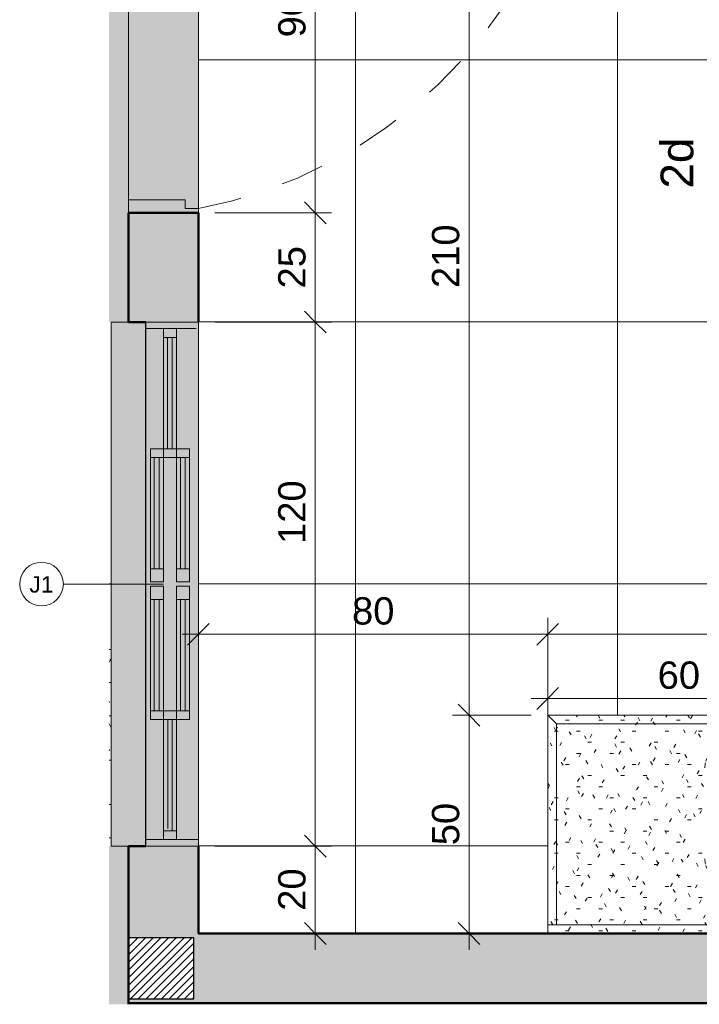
# Model space of a CAD drawing. Header units: metres. Extents: x 0.1 to 24.6, y -18.2 to 9.4.
# Tile 1 of 6: x 10.3 to 11.8, y -18.2 to -16. Entities that reach past the tile are written whole.
import ezdxf

# ---------------------------------------------------------------- set-up
doc = ezdxf.new("R2010")
doc.units = ezdxf.units.M
doc.linetypes.add('Projeção', pattern=[0.003969, 0.002381, -0.001587])
for name, color, linetype, lineweight in [('A-ANNO-DIMS', 7, 'Continuous', 9), ('A-ANNO-DIMS-25', 7, 'Continuous', 9), ('A-DETL-GENF', 7, 'Continuous', 5), ('A-FLOR', 7, 'Continuous', 5), ('A-FLOR-OVHD', 7, 'Projeção', 5), ('A-FLOR-PATT', 7, 'Continuous', 5), ('A-GLAZ', 7, 'Continuous', 5), ('A-GLAZ-IDEN', 7, 'Continuous', 9), ('A-WALL-PATT', 7, 'Continuous', 5), ('G-ANNO-SYMB', 7, 'Continuous', 9), ('I-WALL', 7, 'Continuous', 5), ('Q-CASE', 7, 'Continuous', 5)]:
    doc.layers.add(name, color=color, linetype=linetype, lineweight=lineweight)
doc.layers.add('A-DETL', color=7, linetype='Continuous', lineweight=5, true_color=0x00a600)
doc.styles.add('Arial_2', font='arial.ttf', dxfattribs={"height": 0.0375})
doc.styles.add('Arial_3', font='arial.ttf', dxfattribs={"height": 0.075})
doc.styles.add('Arial_5', font='arial.ttf', dxfattribs={"height": 0.0625})
doc.dimstyles.new('Com_linha__ref__contínua__-_Cor_Vermelha_Arial_2_5mm', dxfattribs={"dimscale": 0.3048, "dimtxt": 0.063766, "dimasz": 0.164042, "dimexe": 0.123031, "dimexo": 0.123031, "dimgap": 0.012303, "dimtad": 1, "dimdec": 1, "dimlfac": 100, "dimrnd": 0.1, "dimdsep": 46, "dimtxsty": 'Arial_5', "dimblk1": 'OBLIQUE', "dimblk2": 'OBLIQUE', "dimsah": 1, "dimcen": 0.09, "dimdle": 0.123031, "dimazin": 0, "dimtfac": 1, "dimtdec": 4, "dimtix": 1, "dimtmove": 0, "dimatfit": 3, "dimfxl": 1, "dimtvp": 1, "dimtolj": 1, "dimtzin": 0, "dimarcsym": 2})
doc.dimstyles.new('Com_linha__ref__contínua__-_Cor_Vermelha_Arial_2_5mm_1', dxfattribs={"dimscale": 0.3048, "dimtxt": 0.063766, "dimasz": 0.164042, "dimexe": 0.123031, "dimexo": 0.123031, "dimgap": 0.012303, "dimtad": 1, "dimdec": 1, "dimlfac": 100, "dimrnd": 0.1, "dimdsep": 46, "dimtxsty": 'Arial_5', "dimblk1": 'OBLIQUE', "dimblk2": 'OBLIQUE', "dimsah": 1, "dimcen": 0.09, "dimdle": 0.123031, "dimazin": 0, "dimtfac": 1, "dimtdec": 4, "dimtix": 1, "dimtmove": 2, "dimatfit": 3, "dimfxl": 1, "dimtvp": 1, "dimtolj": 1, "dimtzin": 0, "dimarcsym": 2})
pattern_1 = [(0, (0, 0), (0.1016, 0.0254), [0.00838, -0.06782, 0.00838, -0.06782, -0.4064]), (0, (0, 0), (0.1016, 0.0254), [-0.1524, 0.00838, -0.14402, 0.00838, -0.06782, -0.1778]), (0, (0, 0), (0.1016, 0.0254), [-0.381, 0.00838, -0.04242, 0.00838, -0.11862]), (120, (0.0381, 0.0127), (-0.072797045, 0.07528818), [0.00838, -0.06782, 0.00838, -0.06782, -0.4064]), (120, (0.0381, 0.0127), (-0.072797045, 0.07528818), [-0.1524, 0.00838, -0.14402, 0.00838, -0.06782, -0.1778]), (120, (0.0381, 0.0127), (-0.072797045, 0.07528818), [-0.381, 0.00838, -0.04242, 0.00838, -0.11862]), (240, (0.0508, 0.0635), (-0.028802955, -0.10068818), [0.00838, -0.06782, 0.00838, -0.06782, -0.4064]), (240, (0.0508, 0.0635), (-0.028802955, -0.10068818), [-0.1524, 0.00838, -0.14402, 0.00838, -0.06782, -0.1778]), (240, (0.0508, 0.0635), (-0.028802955, -0.10068818), [-0.381, 0.00838, -0.04242, 0.00838, -0.11862])]
pattern_2 = [(180, (-5.214, -18.075), (-0.1016, -0.0254), [0.00838, -0.06782, 0.00838, -0.06782, -0.4064]), (180, (-5.214, -18.075), (-0.1016, -0.0254), [-0.1524, 0.00838, -0.14402, 0.00838, -0.06782, -0.1778]), (180, (-5.214, -18.075), (-0.1016, -0.0254), [-0.381, 0.00838, -0.04242, 0.00838, -0.11862]), (300, (-5.252, -18.088), (0.072797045, -0.07528818), [0.00838, -0.06782, 0.00838, -0.06782, -0.4064]), (300, (-5.252, -18.088), (0.072797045, -0.07528818), [-0.1524, 0.00838, -0.14402, 0.00838, -0.06782, -0.1778]), (300, (-5.252, -18.088), (0.072797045, -0.07528818), [-0.381, 0.00838, -0.04242, 0.00838, -0.11862]), (60, (-5.265, -18.139), (0.028802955, 0.10068818), [0.00838, -0.06782, 0.00838, -0.06782, -0.4064]), (60, (-5.265, -18.139), (0.028802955, 0.10068818), [-0.1524, 0.00838, -0.14402, 0.00838, -0.06782, -0.1778]), (60, (-5.265, -18.139), (0.028802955, 0.10068818), [-0.381, 0.00838, -0.04242, 0.00838, -0.11862])]

# ---------------------------------------------------------------- blocks, each defined once
blk = doc.blocks.new('TAMPO DO ABRIGO GLP EM GRANITO CINZA ANDORINHA - TAMPO DO ABRIGO GLP EM GRANITO CINZA ANDORINHA-1861549-ELEV_2')
at = {"layer": 'Q-CASE', "true_color": 0xa7a7a7}
h = blk.add_hatch(dxfattribs=at)
h.set_pattern_fill('FP_3', color=253, style=0, pattern_type=2)
h.set_pattern_definition(pattern_1)
h.paths.add_polyline_path([(-2.8637, -18.055), (-2.8637, -16.405), (-3.2337, -16.405), (-3.2337, -17.275), (-3.2137, -17.275), (-3.2137, -17.255), (-3.0337, -17.255), (-3.0337, -18.055), (-2.8684, -18.055)])
h = blk.add_hatch(dxfattribs=at)
h.set_pattern_fill('FP_3', color=253, style=0, pattern_type=2)
h.set_pattern_definition(pattern_1)
h.paths.add_polyline_path([(-3.0537, -18.075), (-2.8637, -18.075), (-2.8637, -18.055), (-3.0337, -18.055), (-3.0337, -17.255), (-3.2137, -17.255), (-3.2137, -17.275), (-3.0537, -17.275), (-3.0537, -18.044)])
h = blk.add_hatch(dxfattribs=at)
h.set_pattern_fill('FP_3', color=253, style=0, pattern_type=2)
h.set_pattern_definition(pattern_1)
h.paths.add_polyline_path([(-6.1737, -18.075), (-6.1736, -18.075), (-6.1737, -18.0748)])
h.paths.add_polyline_path([(-6.2136, -17.875), (-6.2136, -17.425), (-6.2182, -17.425), (-6.2182, -17.875)])
at = {"layer": 'Q-CASE'}
for p, q in [((-2.8637, -16.405), (-3.2337, -16.405)), ((-3.2337, -16.405), (-3.2337, -17.275)), ((-2.8637, -18.055), (-2.8637, -16.405)), ((-3.0337, -17.255), (-3.2137, -17.255)), ((-3.2137, -17.255), (-3.2137, -17.275)), ((-3.0337, -18.055), (-3.0337, -17.255)), ((-3.2337, -17.275), (-3.2137, -17.275)), ((-6.2136, -17.425), (-6.2182, -17.425)), ((-2.8637, -18.055), (-3.0337, -18.055)), ((-2.8637, -18.075), (-2.8637, -18.055))]:
    blk.add_line(p, q, dxfattribs=at)
blk = doc.blocks.new('Tampo de Bancada com Cuba - Granilite 50cm-2857465-ELEV_2')
at = {"layer": 'Q-CASE', "true_color": 0xa7a7a7}
h = blk.add_hatch(dxfattribs=at)
h.set_pattern_fill('FP_4', color=253, style=0, pattern_type=2)
h.set_pattern_definition(pattern_2)
h.paths.add_polyline_path([(-1.1118, 0), (-1.2005, 0), (-1.2005, -0.02), (-0.0005, -0.02), (-0.0005, 0), (-0.8405, 0)])
h = blk.add_hatch(dxfattribs=at)
h.set_pattern_fill('FP_4', color=253, style=0, pattern_type=2)
h.set_pattern_definition(pattern_2)
h.paths.add_polyline_path([(-1.1805, -0.02), (-1.2005, -0.02), (-1.2005, -0.5), (-0.0005, -0.5), (-0.0005, -0.02), (-0.0205, -0.02), (-0.0205, -0.48), (-1.1805, -0.48), (-1.1805, -0.0249)])
h = blk.add_hatch(dxfattribs=at)
h.set_pattern_fill('FP_4', color=253, style=0, pattern_type=2)
h.set_pattern_definition(pattern_2)
h.paths.add_polyline_path([(-0.5741, -0.02), (-1.1805, -0.02), (-1.1805, -0.48), (-0.0205, -0.48), (-0.0205, -0.02), (-0.5684, -0.02)])
h.paths.add_polyline_path([(-0.5684, -0.0367), (-0.5643, -0.0367), (-0.5636, -0.0372), (-0.5616, -0.046), (-0.5609, -0.055), (-0.5616, -0.064), (-0.5636, -0.0728), (-0.5643, -0.0732), (-0.5684, -0.0732), (-0.5684, -0.0605), (-0.5733, -0.0604), (-0.5733, -0.0594), (-0.5741, -0.0594), (-0.5741, -0.0625), (-0.5792, -0.0627), (-0.5792, -0.0636), (-0.5841, -0.0636), (-0.5841, -0.0627), (-0.5849, -0.0627), (-0.5849, -0.0638), (-0.5873, -0.0638), (-0.5893, -0.0661), (-0.5916, -0.0681), (-0.5943, -0.0695), (-0.5943, -0.12), (-0.4113, -0.12), (-0.4014, -0.121), (-0.3918, -0.1239), (-0.383, -0.1286), (-0.3753, -0.1349), (-0.369, -0.1426), (-0.3643, -0.1514), (-0.3614, -0.1609), (-0.3605, -0.1708), (-0.3605, -0.3792), (-0.3614, -0.3891), (-0.3643, -0.3986), (-0.369, -0.4074), (-0.3753, -0.4151), (-0.383, -0.4214), (-0.3918, -0.4261), (-0.4014, -0.429), (-0.4113, -0.43), (-0.7897, -0.43), (-0.7996, -0.429), (-0.8091, -0.4261), (-0.8179, -0.4214), (-0.8256, -0.4151), (-0.8319, -0.4074), (-0.8366, -0.3986), (-0.8395, -0.3891), (-0.8405, -0.3792), (-0.8405, -0.1708), (-0.8392, -0.1599), (-0.8366, -0.1514), (-0.8319, -0.1426), (-0.8256, -0.1349), (-0.8179, -0.1286), (-0.8091, -0.1239), (-0.7996, -0.121), (-0.7897, -0.12), (-0.6066, -0.12), (-0.6066, -0.0695), (-0.61, -0.0676), (-0.6128, -0.0648), (-0.6148, -0.0615), (-0.616, -0.0577), (-0.616, -0.0529), (-0.6154, -0.05), (-0.6135, -0.0462), (-0.611, -0.0433), (-0.6079, -0.0411), (-0.6042, -0.0397), (-0.6005, -0.0392), (-0.5966, -0.0397), (-0.593, -0.0411), (-0.5899, -0.0433), (-0.5873, -0.0462), (-0.5849, -0.0464), (-0.5849, -0.0473), (-0.5841, -0.0473), (-0.5841, -0.0464), (-0.5792, -0.0464), (-0.5792, -0.0475), (-0.5741, -0.0475), (-0.5741, -0.0506), (-0.5733, -0.0506), (-0.5733, -0.0496), (-0.5684, -0.0495), (-0.5684, -0.0372)])
h = blk.add_hatch(dxfattribs=at)
h.set_pattern_fill('FP_4', color=253, style=0, pattern_type=2)
h.set_pattern_definition(pattern_2)
h.paths.add_polyline_path([(-0.7897, -0.12), (-0.7996, -0.121), (-0.8015, -0.1216), (-0.7944, -0.1206)])
h.paths.add_polyline_path([(-0.4113, -0.12), (-0.3994, -0.1216), (-0.4014, -0.121)])
h.paths.add_polyline_path([(-0.8049, -0.1226), (-0.8091, -0.1239), (-0.813, -0.126), (-0.808, -0.1239)])
h.paths.add_polyline_path([(-0.3961, -0.1226), (-0.3879, -0.126), (-0.3929, -0.1235)])
h.paths.add_polyline_path([(-0.8256, -0.1349), (-0.8325, -0.1438), (-0.8319, -0.1431), (-0.8315, -0.1426)])
h.paths.add_polyline_path([(-0.8161, -0.1276), (-0.8179, -0.1286), (-0.8208, -0.1312), (-0.8162, -0.1277)])
h.paths.add_polyline_path([(-0.3753, -0.1349), (-0.3681, -0.1443), (-0.369, -0.1426), (-0.3712, -0.1399)])
h.paths.add_polyline_path([(-0.3848, -0.1276), (-0.3759, -0.1345), (-0.383, -0.1286), (-0.3847, -0.1277)])
h.paths.add_polyline_path([(-0.8345, -0.1474), (-0.8369, -0.1525), (-0.8379, -0.1556), (-0.8361, -0.1514)])
h.paths.add_polyline_path([(-0.3664, -0.1474), (-0.363, -0.1556), (-0.3643, -0.1514)])
h.paths.add_polyline_path([(-0.8389, -0.159), (-0.8395, -0.1609), (-0.8395, -0.1634), (-0.839, -0.1599)])
h.paths.add_polyline_path([(-0.362, -0.159), (-0.3605, -0.1708), (-0.3617, -0.1599)])
h.paths.add_polyline_path([(-0.8405, -0.3792), (-0.8395, -0.3891), (-0.8389, -0.391), (-0.8397, -0.3853)])
h.paths.add_polyline_path([(-0.3605, -0.3792), (-0.362, -0.391), (-0.3614, -0.3891)])
h.paths.add_polyline_path([(-0.363, -0.3944), (-0.3664, -0.4026), (-0.364, -0.3975)])
h.paths.add_polyline_path([(-0.8379, -0.3944), (-0.8366, -0.3986), (-0.835, -0.4014), (-0.8366, -0.3975)])
h.paths.add_polyline_path([(-0.3681, -0.4057), (-0.3712, -0.4101), (-0.369, -0.4074)])
h.paths.add_polyline_path([(-0.8328, -0.4057), (-0.8319, -0.4074), (-0.8256, -0.4151), (-0.8319, -0.4069)])
h.paths.add_polyline_path([(-0.8256, -0.4151), (-0.8179, -0.4214), (-0.8174, -0.4214), (-0.8251, -0.4155)])
h.paths.add_polyline_path([(-0.3753, -0.4151), (-0.3848, -0.4224), (-0.383, -0.4214), (-0.3759, -0.4155)])
h.paths.add_polyline_path([(-0.3879, -0.424), (-0.3961, -0.4274), (-0.3918, -0.4261)])
h.paths.add_polyline_path([(-0.813, -0.424), (-0.808, -0.4265), (-0.8049, -0.4274), (-0.8091, -0.4257)])
h.paths.add_polyline_path([(-0.3994, -0.4284), (-0.4113, -0.43), (-0.4014, -0.429)])
h.paths.add_polyline_path([(-0.8015, -0.4284), (-0.7996, -0.429), (-0.7971, -0.429), (-0.7996, -0.4287)])
h = blk.add_hatch(dxfattribs=at)
h.set_pattern_fill('FP_4', color=253, style=0, pattern_type=2)
h.set_pattern_definition(pattern_2)
h.paths.add_polyline_path([(-0.5928, -0.1731), (-0.5938, -0.1754), (-0.5928, -0.1734), (-0.5928, -0.1731)])
h.paths.add_polyline_path([(-0.5943, -0.1654), (-0.5931, -0.1681), (-0.5928, -0.1695), (-0.5926, -0.1716), (-0.5926, -0.1695), (-0.5934, -0.1669), (-0.5935, -0.1666)])
h.paths.add_polyline_path([(-0.5943, -0.16), (-0.5943, -0.16), (-0.5943, -0.1654)])
h.paths.add_polyline_path([(-0.6071, -0.1665), (-0.6076, -0.1673), (-0.6083, -0.1701), (-0.6083, -0.1721), (-0.6081, -0.1735), (-0.6067, -0.176), (-0.6074, -0.1749), (-0.6082, -0.1721), (-0.6082, -0.1702), (-0.6081, -0.1692), (-0.6074, -0.1669)])
at = {"layer": 'Q-CASE'}
for p, q in [((-1.2005, -0.02), (-1.2005, 0)), ((-0.0005, 0), (-0.0005, -0.02)), ((-1.2005, -0.02), (-1.2005, -0.5)), ((-1.2005, -0.02), (-0.0005, -0.02)), ((-1.1805, -0.48), (-1.1805, -0.02)), ((-0.0205, -0.02), (-0.0205, -0.48)), ((-0.0005, -0.5), (-0.0005, -0.02)), ((-0.0205, -0.48), (-1.1805, -0.48)), ((-1.2005, -0.5), (-0.0005, -0.5))]:
    blk.add_line(p, q, dxfattribs=at)
for centre, start, end in [((-0.7897, -0.1708), 121.6029, 148.5097), ((-0.7897, -0.1708), 107.4911, 117.5089), ((-0.7897, -0.1708), 90, 103.5097), ((-0.4113, -0.1708), 76.4903, 90), ((-0.4113, -0.1708), 62.4911, 72.5089), ((-0.4113, -0.1708), 31.4903, 58.3971), ((-0.7897, -0.1708), 152.4911, 162.5089), ((-0.4113, -0.1708), 17.4911, 27.5089), ((-0.7897, -0.1708), 166.4903, 180), ((-0.4113, -0.1708), 360, 13.5097), ((-0.7897, -0.3792), 180, 193.5097), ((-0.4113, -0.3792), 346.4903, 0), ((-0.7897, -0.3792), 197.4911, 207.5089), ((-0.7897, -0.3792), 211.4903, 238.5097), ((-0.4113, -0.3792), 301.4903, 328.5097), ((-0.4113, -0.3792), 332.4911, 342.5089), ((-0.7897, -0.3792), 242.4911, 252.5089), ((-0.4113, -0.3792), 287.4911, 297.5089), ((-0.7897, -0.3792), 256.4903, 270), ((-0.4113, -0.3792), 270, 283.5097)]:
    blk.add_arc(centre, 0.0508, start, end, dxfattribs=at)
blk = doc.blocks.new('JANELA DE CORRE_272-ELEV_20')
at = {"layer": 'A-GLAZ', "true_color": 0xfffffe}
h = blk.add_hatch(color=7, dxfattribs=at)
h.paths.add_polyline_path([(0.6, 0.08), (-0.6, 0.08), (-0.6, -0.04), (0.6, -0.04), (0.6, 0)])
h.paths.add_polyline_path([(0.31, 0.03), (0.005, 0.03), (0.005, 0.06), (0.31, 0.06)])
h.paths.add_polyline_path([(-0.005, 0.03), (-0.31, 0.03), (-0.31, 0.06), (-0.005, 0.06)])
at = {"layer": 'A-GLAZ', "lineweight": 15}
for p, q in [((-0.6, -0.04), (-0.6, 0.08)), ((-0.585, -0.04), (-0.585, 0.075)), ((0.585, -0.04), (0.585, 0.08)), ((0.6, -0.04), (0.6, 0.08)), ((-0.31, 0.03), (-0.585, 0.03)), ((-0.565, 0), (-0.565, 0.03)), ((-0.31, 0), (-0.31, 0.03)), ((-0.29, 0), (-0.29, 0.03)), ((0.29, 0.03), (0.29, 0)), ((0.31, 0), (0.31, 0.03)), ((0.585, 0.03), (0.31, 0.03)), ((0.565, 0), (0.565, 0.03)), ((-0.585, 0), (-0.31, 0)), ((-0.31, 0.02), (-0.565, 0.02)), ((-0.565, 0.009), (-0.31, 0.009)), ((-0.005, 0), (-0.31, 0)), ((-0.31, 0), (-0.31, -0.03)), ((-0.29, -0.03), (-0.29, 0)), ((0.31, 0), (0.005, 0)), ((0.005, 0), (0.005, -0.03)), ((0.035, -0.03), (0.035, 0)), ((0.29, -0.03), (0.29, 0)), ((0.31, 0.02), (0.565, 0.02)), ((0.56, 0.01), (0.31, 0.01)), ((0.31, 0), (0.585, 0)), ((0.31, -0.03), (0.31, 0)), ((-0.035, -0.01), (-0.29, -0.01)), ((-0.29, -0.021), (-0.035, -0.021)), ((-0.035, -0.03), (-0.035, 0)), ((-0.005, -0.03), (-0.005, 0)), ((0.29, -0.01), (0.035, -0.01)), ((0.035, -0.021), (0.29, -0.021)), ((-0.31, -0.03), (-0.005, -0.03)), ((0.005, -0.03), (0.31, -0.03))]:
    blk.add_line(p, q, dxfattribs=at)
at = {"layer": 'A-GLAZ'}
for p, q in [((-0.6, 0.08), (0.6, 0.08)), ((-0.6, -0.04), (-0.6, 0.08)), ((0.6, 0.08), (0.6, -0.04))]:
    blk.add_line(p, q, dxfattribs=at)
blk = doc.blocks.new('TAG - Janela - Janela-2098303-ELEV_2')
at = {"layer": 'A-GLAZ-IDEN'}
blk.add_circle((0, 0), 0.002, dxfattribs=at)
blk = doc.blocks.new('DIMBLOCK1-ELEV_2')
at = {"layer": 'A-ANNO-DIMS-25', "color": 242, "true_color": 0xbd2b2e, "transparency": 16777216}
for p, q in [((11.4725, -17.39), (11.4725, -17.3525)), ((12.6725, -17.39), (12.6725, -17.3525)), ((11.4725, -17.39), (11.4975, -17.365)), ((12.6725, -17.39), (12.6975, -17.365)), ((11.435, -17.39), (12.6725, -17.39)), ((11.4725, -17.39), (11.4475, -17.415)), ((11.4725, -17.39), (11.4725, -17.5375)), ((12.6725, -17.39), (12.6475, -17.415)), ((12.6725, -17.39), (12.6725, -17.5375))]:
    blk.add_line(p, q, dxfattribs=at)
at = {"layer": 'A-ANNO-DIMS-25', "color": 0, "transparency": 16777216, "insert": (12.0004, -17.3051), "char_height": 0.0625, "width": 0.173052, "attachment_point": 1, "line_spacing_factor": 0.941778, "style": 'Arial_5'}
blk.add_mtext('120', dxfattribs=at)
blk = doc.blocks.new('_Oblique')
at = {"color": 0, "linetype": 'ByBlock', "lineweight": -2}
blk.add_line((-0.5, -0.5), (0.5, 0.5), dxfattribs=at)
blk = doc.blocks.new('DIMBLOCK4-ELEV_2')
at = {"layer": 'A-ANNO-DIMS-25', "color": 242, "true_color": 0xbd2b2e, "transparency": 16777216}
for p, q in [((10.9402, -15.525), (10.9152, -15.5)), ((10.9402, -15.525), (10.71, -15.525)), ((10.9402, -15.525), (10.9402, -16.425)), ((10.9402, -15.525), (10.9652, -15.55)), ((10.9402, -15.525), (10.9777, -15.525)), ((10.9402, -16.425), (10.9152, -16.4)), ((10.9402, -16.425), (10.71, -16.425)), ((10.9402, -16.425), (10.9652, -16.45)), ((10.9402, -16.425), (10.9777, -16.425))]:
    blk.add_line(p, q, dxfattribs=at)
at = {"layer": 'A-ANNO-DIMS-25', "color": 0, "transparency": 16777216, "insert": (10.8553, -16.0231), "char_height": 0.0625, "width": 0.115368, "attachment_point": 1, "rotation": 90, "line_spacing_factor": 0.941778, "style": 'Arial_5'}
blk.add_mtext('90', dxfattribs=at)
blk = doc.blocks.new('DIMBLOCK5-ELEV_2')
at = {"layer": 'A-ANNO-DIMS-25', "color": 242, "true_color": 0xbd2b2e, "transparency": 16777216}
for p, q in [((10.9402, -16.425), (10.9152, -16.4)), ((10.9402, -16.425), (10.71, -16.425)), ((10.9402, -16.425), (10.9402, -16.675)), ((10.9402, -16.425), (10.9652, -16.45)), ((10.9402, -16.425), (10.9777, -16.425)), ((10.9402, -16.675), (10.9152, -16.65)), ((10.9402, -16.675), (10.71, -16.675)), ((10.9402, -16.675), (10.9652, -16.7)), ((10.9402, -16.675), (10.9777, -16.675))]:
    blk.add_line(p, q, dxfattribs=at)
at = {"layer": 'A-ANNO-DIMS-25', "color": 0, "transparency": 16777216, "insert": (10.8553, -16.5981), "char_height": 0.0625, "width": 0.115368, "attachment_point": 1, "rotation": 90, "line_spacing_factor": 0.941778, "style": 'Arial_5'}
blk.add_mtext('25', dxfattribs=at)
blk = doc.blocks.new('DIMBLOCK6-ELEV_2')
at = {"layer": 'A-ANNO-DIMS-25', "color": 242, "true_color": 0xbd2b2e, "transparency": 16777216}
for p, q in [((10.9402, -16.675), (10.9152, -16.65)), ((10.9402, -16.675), (10.71, -16.675)), ((10.9402, -16.675), (10.9402, -17.875)), ((10.9402, -16.675), (10.9652, -16.7)), ((10.9402, -16.675), (10.9777, -16.675)), ((10.9402, -17.875), (10.9152, -17.85)), ((10.9402, -17.875), (10.71, -17.875)), ((10.9402, -17.875), (10.9652, -17.9)), ((10.9402, -17.875), (10.9777, -17.875))]:
    blk.add_line(p, q, dxfattribs=at)
at = {"layer": 'A-ANNO-DIMS-25', "color": 0, "transparency": 16777216, "insert": (10.8553, -17.1831), "char_height": 0.0625, "width": 0.173052, "attachment_point": 1, "rotation": 90, "line_spacing_factor": 0.941778, "style": 'Arial_5'}
blk.add_mtext('120', dxfattribs=at)
blk = doc.blocks.new('DIMBLOCK7-ELEV_2')
at = {"layer": 'A-ANNO-DIMS-25', "color": 242, "true_color": 0xbd2b2e, "transparency": 16777216}
for p, q in [((10.9402, -17.875), (10.9152, -17.85)), ((10.9402, -17.875), (10.71, -17.875)), ((10.9402, -17.875), (10.9402, -18.1125)), ((10.9402, -17.875), (10.9652, -17.9)), ((10.9402, -17.875), (10.9777, -17.875)), ((10.9402, -18.075), (10.9152, -18.05)), ((10.9402, -18.075), (10.9381, -18.075)), ((10.9402, -18.075), (10.9652, -18.1)), ((10.9402, -18.075), (10.9777, -18.075))]:
    blk.add_line(p, q, dxfattribs=at)
at = {"layer": 'A-ANNO-DIMS-25', "color": 0, "transparency": 16777216, "insert": (10.8553, -18.0231), "char_height": 0.0625, "width": 0.115368, "attachment_point": 1, "rotation": 90, "line_spacing_factor": 0.941778, "style": 'Arial_5'}
blk.add_mtext('20', dxfattribs=at)
blk = doc.blocks.new('DIMBLOCK23-ELEV_2')
at = {"layer": 'A-ANNO-DIMS-25', "color": 242, "true_color": 0xbd2b2e, "transparency": 16777216}
for p, q in [((10.6725, -17.39), (10.6725, -17.3525)), ((11.4725, -17.39), (11.4725, -17.3525)), ((10.6725, -17.39), (10.6975, -17.365)), ((11.4725, -17.39), (11.4975, -17.365)), ((10.635, -17.39), (11.51, -17.39)), ((10.6725, -17.39), (10.6475, -17.415)), ((10.6725, -17.39), (10.6725, -17.3921)), ((11.4725, -17.39), (11.4475, -17.415)), ((11.4725, -17.39), (11.4725, -17.5375))]:
    blk.add_line(p, q, dxfattribs=at)
at = {"layer": 'A-ANNO-DIMS-25', "color": 0, "transparency": 16777216, "insert": (11.0244, -17.3051), "char_height": 0.0625, "width": 0.115368, "attachment_point": 1, "line_spacing_factor": 0.941778, "style": 'Arial_5'}
blk.add_mtext('80', dxfattribs=at)
blk = doc.blocks.new('DIMBLOCK24-ELEV_2')
at = {"layer": 'A-ANNO-DIMS-25', "color": 242, "true_color": 0xbd2b2e, "transparency": 16777216}
for p, q in [((11.4725, -17.537), (11.4725, -17.4995)), ((11.4725, -17.537), (11.4975, -17.512)), ((12.0725, -17.537), (12.0725, -17.4995)), ((12.0725, -17.537), (12.0975, -17.512)), ((11.435, -17.537), (12.0725, -17.537)), ((11.4725, -17.537), (11.4475, -17.562)), ((11.4725, -17.537), (11.4725, -17.6563)), ((12.0725, -17.537), (12.0475, -17.562)), ((12.0725, -17.537), (12.0725, -17.8918))]:
    blk.add_line(p, q, dxfattribs=at)
at = {"layer": 'A-ANNO-DIMS-25', "color": 0, "transparency": 16777216, "insert": (11.7244, -17.4522), "char_height": 0.0625, "width": 0.115368, "attachment_point": 1, "line_spacing_factor": 0.941778, "style": 'Arial_5'}
blk.add_mtext('60', dxfattribs=at)
blk = doc.blocks.new('DIMBLOCK26-ELEV_2')
at = {"layer": 'A-ANNO-DIMS-25', "color": 242, "true_color": 0xbd2b2e, "transparency": 16777216}
for p, q in [((11.2923, -15.4375), (11.2923, -17.575)), ((11.2923, -15.475), (11.2673, -15.45)), ((11.2923, -15.475), (11.2901, -15.475)), ((11.2923, -15.475), (11.3173, -15.5)), ((11.2923, -15.475), (11.3298, -15.475)), ((11.2923, -17.575), (11.2673, -17.55)), ((11.2923, -17.575), (11.2548, -17.575)), ((11.2923, -17.575), (11.3173, -17.6)), ((11.2923, -17.575), (11.435, -17.575))]:
    blk.add_line(p, q, dxfattribs=at)
at = {"layer": 'A-ANNO-DIMS-25', "color": 0, "transparency": 16777216, "insert": (11.2074, -16.5971), "char_height": 0.0625, "width": 0.173052, "attachment_point": 1, "rotation": 90, "line_spacing_factor": 0.941778, "style": 'Arial_5'}
blk.add_mtext('210', dxfattribs=at)
blk = doc.blocks.new('DIMBLOCK27-ELEV_2')
at = {"layer": 'A-ANNO-DIMS-25', "color": 242, "true_color": 0xbd2b2e, "transparency": 16777216}
for p, q in [((11.2923, -17.575), (11.2673, -17.55)), ((11.2923, -17.575), (11.2548, -17.575)), ((11.2923, -17.575), (11.2923, -18.1125)), ((11.2923, -17.575), (11.3173, -17.6)), ((11.2923, -17.575), (11.435, -17.575)), ((11.2923, -18.075), (11.2673, -18.05)), ((11.2923, -18.075), (11.2901, -18.075)), ((11.2923, -18.075), (11.3173, -18.1)), ((11.2923, -18.075), (11.3298, -18.075))]:
    blk.add_line(p, q, dxfattribs=at)
at = {"layer": 'A-ANNO-DIMS-25', "color": 0, "transparency": 16777216, "insert": (11.2074, -17.8731), "char_height": 0.0625, "width": 0.115368, "attachment_point": 1, "rotation": 90, "line_spacing_factor": 0.941778, "style": 'Arial_5'}
blk.add_mtext('50', dxfattribs=at)

msp = doc.modelspace()

# ---------------------------------------------------------------- hatches: boundary and pattern name
at = {"layer": 'A-DETL-GENF', "true_color": 0x464646}
h = msp.add_hatch(dxfattribs=at)
h.set_pattern_fill('FP_8', color=49, style=0, pattern_type=2)
h.set_pattern_definition([(45, (16.686104, 0), (-0.008838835, 0.008838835), [])])
h.paths.add_polyline_path([(13.3224, -18.225), (13.6224, -18.225), (13.6224, -18.085), (13.3224, -18.085)])
h.paths.add_polyline_path([(10.5875, -18.225), (10.6624, -18.225), (10.6624, -18.085), (10.5124, -18.085), (10.5124, -18.225)])
h.paths.add_polyline_path([(13.3124, -15.465), (13.6124, -15.465), (13.6124, -15.325), (13.3124, -15.325)])
h.paths.add_polyline_path([(11.6924, -15.465), (11.6924, -15.325), (11.3924, -15.325), (11.3924, -15.465)])
h.paths.add_polyline_path([(10.5158, -15.465), (10.6624, -15.4649), (10.6624, -15.325), (10.5125, -15.325), (10.5125, -15.465)])
h.paths.add_polyline_path([(13.4324, -14.2649), (13.4524, -14.2649), (13.4524, -14.1148), (13.3124, -14.115), (13.3124, -14.2649), (13.4302, -14.2649)])
h.paths.add_polyline_path([(11.5524, -14.2649), (11.6924, -14.2649), (11.6924, -14.1148), (11.5524, -14.115), (11.5524, -14.1249)])
at = {"layer": 'A-DETL-GENF', "true_color": 0xffffff}
h = msp.add_hatch(color=7, dxfattribs=at)
h.paths.add_polyline_path([(10.4679, -18.2372), (10.5124, -18.2372), (10.5124, -17.875), (10.4679, -17.875), (10.4679, -18.2362)])
h.paths.add_polyline_path([(10.4679, -16.675), (10.5125, -16.675), (10.5125, -15.3016), (10.4679, -15.3016), (10.4679, -16.5564)])
h = msp.add_hatch(color=7, dxfattribs=at)
h.paths.add_polyline_path([(10.6725, -16.425), (10.6725, -16.415), (10.6425, -16.415), (10.6425, -16.395), (10.5125, -16.395), (10.5125, -16.425)])
h.paths.add_polyline_path([(10.6599, -15.5961), (11.5266, -15.5961), (11.5266, -15.5561), (10.6422, -15.5561), (10.6422, -15.5961)])
h.paths.add_polyline_path([(10.5125, -15.555), (10.6333, -15.555), (10.6333, -15.535), (10.6725, -15.535), (10.6725, -15.525), (10.5125, -15.525)])
at = {"layer": 'A-DETL-GENF', "true_color": 0xc0c0c0}
msp.add_hatch(color=9, dxfattribs=at).paths.add_polyline_path([(10.5525, -17.875), (10.5525, -16.675), (10.4725, -16.675), (10.4725, -17.875), (10.5125, -17.875)])
at = {"layer": 'A-DETL-GENF', "true_color": 0xffffff}
h = msp.add_hatch(color=7, dxfattribs=at)
h.paths.add_polyline_path([(10.6425, -17.27), (10.6525, -17.27), (10.6525, -17.24), (10.6225, -17.24), (10.6225, -17.27), (10.6315, -17.27)])
h.paths.add_polyline_path([(10.6525, -16.985), (10.6525, -16.965), (10.6225, -16.965), (10.6225, -16.985), (10.6425, -16.985)])
h = msp.add_hatch(color=7, dxfattribs=at)
h.paths.add_polyline_path([(10.6315, -17.24), (10.6315, -16.985), (10.6225, -16.985), (10.6225, -17.24)])
h.paths.add_polyline_path([(10.6425, -17.24), (10.6525, -17.24), (10.6525, -16.985), (10.6425, -16.985), (10.6425, -17.2066)])
at = {"layer": 'A-DETL-GENF', "true_color": 0xe1ffff}
for points in [[(10.6425, -17.24), (10.6425, -16.985), (10.6315, -16.985), (10.6315, -17.24)], [(10.6425, -17.565), (10.6425, -17.31), (10.6315, -17.31), (10.6315, -17.565)]]:
    msp.add_hatch(color=7, dxfattribs=at).paths.add_polyline_path(points)
at = {"layer": 'A-DETL-GENF', "true_color": 0xffffff}
h = msp.add_hatch(color=7, dxfattribs=at)
h.paths.add_polyline_path([(10.6315, -17.585), (10.6525, -17.585), (10.6525, -17.565), (10.6225, -17.565), (10.6225, -17.585)])
h.paths.add_polyline_path([(10.6315, -17.31), (10.6525, -17.31), (10.6525, -17.28), (10.6225, -17.28), (10.6225, -17.31)])
h = msp.add_hatch(color=7, dxfattribs=at)
h.paths.add_polyline_path([(10.6315, -17.565), (10.6315, -17.31), (10.6225, -17.31), (10.6225, -17.565)])
h.paths.add_polyline_path([(10.6425, -17.565), (10.6525, -17.565), (10.6525, -17.31), (10.6425, -17.31), (10.6425, -17.5287)])
at = {"layer": 'A-FLOR-PATT', "true_color": 0xa7a7a7}
h = msp.add_hatch(dxfattribs=at)
h.set_pattern_fill('FP_3', color=253, style=0, pattern_type=2)
h.set_pattern_definition([(0, (16.686104, 0), (0.1016, 0.0254), [0.00838, -0.06782, 0.00838, -0.06782, -0.4064]), (0, (16.686104, 0), (0.1016, 0.0254), [-0.1524, 0.00838, -0.14402, 0.00838, -0.06782, -0.1778]), (0, (16.686104, 0), (0.1016, 0.0254), [-0.381, 0.00838, -0.04242, 0.00838, -0.11862]), (120, (16.724204, 0.0127), (-0.072797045, 0.07528818), [0.00838, -0.06782, 0.00838, -0.06782, -0.4064]), (120, (16.724204, 0.0127), (-0.072797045, 0.07528818), [-0.1524, 0.00838, -0.14402, 0.00838, -0.06782, -0.1778]), (120, (16.724204, 0.0127), (-0.072797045, 0.07528818), [-0.381, 0.00838, -0.04242, 0.00838, -0.11862]), (240, (16.736904, 0.0635), (-0.028802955, -0.10068818), [0.00838, -0.06782, 0.00838, -0.06782, -0.4064]), (240, (16.736904, 0.0635), (-0.028802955, -0.10068818), [-0.1524, 0.00838, -0.14402, 0.00838, -0.06782, -0.1778]), (240, (16.736904, 0.0635), (-0.028802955, -0.10068818), [-0.381, 0.00838, -0.04242, 0.00838, -0.11862])])
h.paths.add_polyline_path([(10.6425, -16.415), (10.6725, -16.415), (10.6725, -15.5961), (10.6422, -15.5961), (10.6422, -15.5561), (10.6725, -15.5561), (10.6725, -15.535), (10.6333, -15.535), (10.6333, -15.555), (10.5125, -15.555), (10.5125, -16.395), (10.6425, -16.395)])
h.paths.add_polyline_path([(12.6525, -14.275), (12.6525, -14.115), (11.7525, -14.115), (11.7525, -14.275), (12.1607, -14.275)])
at = {"layer": 'A-FLOR-PATT', "true_color": 0x787878}
h = msp.add_hatch(dxfattribs=at)
h.set_pattern_fill('FP_7', color=8, style=0, pattern_type=2)
h.set_pattern_definition([(0, (14.0321, -16.075), (0, 0.6), []), (90, (14.0321, -16.075), (-0.6, 4e-17), [])])
h.paths.add_polyline_path([(12.7479, -18.075), (13.4724, -18.075), (13.4724, -17.275), (13.4524, -17.275), (13.4524, -16.405), (13.8224, -16.405), (13.8224, -18.075), (13.8534, -18.075), (13.8534, -15.475), (13.3024, -15.475), (13.3024, -15.235), (13.4232, -15.235), (13.4232, -15.255), (13.4624, -15.255), (13.4624, -15.2339), (13.4321, -15.2339), (13.4321, -15.1939), (13.4624, -15.1939), (13.4624, -14.375), (13.4324, -14.375), (13.4324, -14.395), (13.3024, -14.395), (13.3024, -14.275), (11.7025, -14.275), (11.7025, -14.395), (11.5725, -14.395), (11.5725, -14.375), (11.5425, -14.375), (11.5425, -15.1939), (11.5728, -15.1939), (11.5728, -15.2339), (11.5425, -15.2339), (11.5425, -15.255), (11.5818, -15.255), (11.5818, -15.235), (11.7025, -15.235), (11.7025, -15.475), (10.6725, -15.475), (10.6725, -15.5561), (11.4466, -15.5561), (11.4466, -15.5461), (11.4566, -15.5461), (11.4566, -15.525), (11.4235, -15.5191), (11.3898, -15.5191), (11.3566, -15.525), (11.3498, -15.5056), (11.3709, -15.5008), (11.3921, -15.4983), (11.4136, -15.4979), (11.435, -15.4997), (11.4566, -15.5038), (11.4766, -15.5097), (11.4766, -15.5461), (11.4866, -15.5461), (11.4866, -15.5561), (11.5266, -15.5561), (11.5266, -15.5961), (11.4868, -15.5961), (11.4868, -15.6061), (11.4768, -15.6061), (11.4768, -15.6414), (11.4561, -15.6476), (11.4351, -15.6515), (11.4137, -15.6533), (11.39, -15.6527), (11.371, -15.6504), (11.35, -15.6456), (11.3568, -15.6261), (11.39, -15.6321), (11.4236, -15.6321), (11.4568, -15.6261), (11.4568, -15.6061), (11.4468, -15.6061), (11.4468, -15.5961), (10.6725, -15.5961), (10.6725, -18.075), (11.4725, -18.075), (11.4725, -17.575), (12.6725, -17.575), (12.6725, -18.075), (12.743, -18.075)])
h.paths.add_polyline_path([(12.0725, -17.7955), (12.0782, -17.7946), (12.0825, -17.7928), (12.0867, -17.7897), (12.0898, -17.7855), (12.0918, -17.7807), (12.0925, -17.7755), (12.0918, -17.7703), (12.0898, -17.7655), (12.0867, -17.7614), (12.0825, -17.7582), (12.0777, -17.7562), (12.0725, -17.7555), (12.0673, -17.7562), (12.0625, -17.7582), (12.0584, -17.7614), (12.0549, -17.7663), (12.0532, -17.7703), (12.0525, -17.7755), (12.0532, -17.7807), (12.0558, -17.7863), (12.0584, -17.7897), (12.0625, -17.7928), (12.0673, -17.7948), (12.0706, -17.7953)])
h.paths.add_polyline_path([(11.5405, -15.313), (11.5405, -15.3116), (10.5125, -15.3116), (10.5125, -15.313), (11.3143, -15.313)])
h = msp.add_hatch(dxfattribs=at)
h.set_pattern_fill('FP_2', color=8, style=0, pattern_type=2)
h.set_pattern_definition([(0, (14.1121, -15.475), (0, 0.6), []), (90, (14.1121, -15.475), (-0.6, 4e-17), [])])
h.paths.add_polyline_path([(10.4725, -17.425), (10.4725, -16.675), (10.4679, -16.675), (10.4679, -17.425)])
at = {"layer": 'A-WALL-PATT', "true_color": 0x808080}
h = msp.add_hatch(color=8, dxfattribs=at)
h.paths.add_polyline_path([(10.6725, -18.075), (10.6725, -17.875), (10.5125, -17.875), (10.5125, -18.075), (10.5925, -18.075)])
h.paths.add_polyline_path([(10.5314, -16.675), (10.6725, -16.675), (10.6725, -16.425), (10.5125, -16.425), (10.5125, -16.675)])
h = msp.add_hatch(color=8, dxfattribs=at)
h.paths.add_polyline_path([(10.5124, -18.235), (10.5925, -18.235), (10.5925, -18.225), (10.5124, -18.225)])
h.paths.add_polyline_path([(10.5925, -18.085), (10.5925, -18.075), (10.5124, -18.075), (10.5124, -18.085), (10.5885, -18.085)])
msp.add_hatch(color=8, dxfattribs=at).paths.add_polyline_path([(12.5838, -18.235), (13.5524, -18.235), (13.5524, -18.225), (13.3224, -18.225), (13.3224, -18.085), (13.5524, -18.085), (13.5524, -18.075), (10.5925, -18.075), (10.5925, -18.085), (10.6624, -18.085), (10.6624, -18.225), (10.5925, -18.225), (10.5925, -18.235), (12.1607, -18.235)])
at = {"layer": 'I-WALL', "true_color": 0xc0c0c0}
msp.add_hatch(color=9, dxfattribs=at).paths.add_polyline_path([(12.1607, -18.2372), (13.8534, -18.2372), (13.8534, -18.235), (10.5124, -18.235), (10.5125, -18.2372), (11.9491, -18.2372)])

# ---------------------------------------------------------------- linework, layer by layer
at = {"layer": 'A-DETL', "color": 7}
for p, q in [((10.5125, -16.425), (10.5125, -15.525)), ((10.6425, -16.395), (10.5125, -16.395)), ((10.6425, -16.415), (10.6425, -16.395)), ((10.5125, -16.425), (10.6725, -16.425)), ((10.6725, -16.415), (10.6425, -16.415)), ((10.6725, -16.425), (10.6725, -16.415)), ((10.4725, -16.675), (10.5125, -16.675)), ((11.4725, -17.575), (11.4925, -17.595)), ((10.5124, -17.875), (10.4725, -17.875))]:
    msp.add_line(p, q, dxfattribs=at)
at = {"layer": 'A-DETL', "color": 7, "lineweight": 50}
for p, q in [((10.6725, -16.425), (10.5124, -16.425)), ((10.5125, -16.675), (10.5125, -16.425)), ((10.5525, -16.675), (10.5125, -16.675)), ((10.5124, -18.2372), (10.5124, -17.875)), ((10.5125, -17.875), (10.5525, -17.875)), ((10.5124, -18.075), (10.5124, -18.225))]:
    msp.add_line(p, q, dxfattribs=at)
at = {"layer": 'A-DETL', "color": 7, "lineweight": 15}
for p, q in [((10.4725, -16.675), (10.4725, -17.875)), ((10.6525, -16.965), (10.6225, -16.965)), ((10.6225, -16.965), (10.6225, -16.985)), ((10.6525, -16.985), (10.6525, -16.965)), ((10.6225, -16.985), (10.6225, -17.24)), ((10.6315, -16.985), (10.6225, -16.985)), ((10.6425, -16.985), (10.6315, -16.985)), ((10.6315, -16.985), (10.6315, -17.24)), ((10.6525, -16.985), (10.6425, -16.985)), ((10.6425, -17.24), (10.6425, -16.985)), ((10.6525, -17.24), (10.6525, -16.985)), ((10.6225, -17.24), (10.6225, -17.27)), ((10.6225, -17.24), (10.6315, -17.24)), ((10.6315, -17.24), (10.6425, -17.24)), ((10.6425, -17.24), (10.6525, -17.24)), ((10.6525, -17.27), (10.6525, -17.24)), ((10.6225, -17.27), (10.6525, -17.27)), ((10.6525, -17.28), (10.6225, -17.28)), ((10.6225, -17.28), (10.6225, -17.31)), ((10.6525, -17.31), (10.6525, -17.28)), ((10.6315, -17.31), (10.6225, -17.31)), ((10.6225, -17.31), (10.6225, -17.565)), ((10.6315, -17.31), (10.6315, -17.565)), ((10.6425, -17.31), (10.6315, -17.31)), ((10.6525, -17.31), (10.6425, -17.31)), ((10.6425, -17.565), (10.6425, -17.31)), ((10.6525, -17.565), (10.6525, -17.31)), ((10.6225, -17.565), (10.6225, -17.585)), ((10.6225, -17.565), (10.6315, -17.565)), ((10.6225, -17.585), (10.6525, -17.585)), ((10.6315, -17.565), (10.6425, -17.565)), ((10.6425, -17.565), (10.6525, -17.565)), ((10.6525, -17.585), (10.6525, -17.565))]:
    msp.add_line(p, q, dxfattribs=at)
at = {"layer": 'A-DETL', "color": 7, "lineweight": 25}
for p, q in [((10.5525, -17.875), (10.5525, -16.675)), ((10.6624, -18.085), (10.5124, -18.085)), ((10.6624, -18.225), (10.6624, -18.085)), ((10.5124, -18.225), (10.6624, -18.225))]:
    msp.add_line(p, q, dxfattribs=at)
at = {"layer": 'A-FLOR'}
msp.add_line((10.6725, -16.415), (10.6725, -15.5961), dxfattribs=at)
at = {"layer": 'A-FLOR-OVHD'}
msp.add_arc((10.4672, -15.346), 1.0885, 280.8706, 346.7166, dxfattribs=at)
at = {"layer": 'A-GLAZ-IDEN'}
msp.add_line((10.5925, -17.275), (10.3632, -17.275), dxfattribs=at)
at = {"layer": 'I-WALL', "lineweight": 50}
for p, q in [((10.6725, -16.675), (10.6725, -16.425)), ((10.5125, -17.875), (10.5125, -18.075)), ((10.6725, -18.075), (10.6725, -17.875)), ((13.4724, -18.075), (10.6725, -18.075)), ((10.5124, -18.235), (13.8534, -18.235))]:
    msp.add_line(p, q, dxfattribs=at)

# ---------------------------------------------------------------- block references
at = {"layer": 'A-GLAZ', "rotation": 269.9999999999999}
msp.add_blockref('JANELA DE CORRE_272-ELEV_20', (10.5925, -17.275), dxfattribs=at)
at = {"layer": 'A-GLAZ-IDEN', "xscale": 24.99999999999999, "yscale": 24.99999999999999, "zscale": 24.99999999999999}
msp.add_blockref('TAG - Janela - Janela-2098303-ELEV_2', (10.3132, -17.275), dxfattribs=at)
at = {"layer": 'Q-CASE'}
msp.add_blockref('TAMPO DO ABRIGO GLP EM GRANITO CINZA ANDORINHA - TAMPO DO ABRIGO GLP EM GRANITO CINZA ANDORINHA-1861549-ELEV_2', (16.6861, 0), dxfattribs=at)
at = {"layer": 'Q-CASE', "rotation": 180}
msp.add_blockref('Tampo de Bancada com Cuba - Granilite 50cm-2857465-ELEV_2', (11.4721, -18.075), dxfattribs=at)

# ---------------------------------------------------------------- texts
at = {"layer": 'A-GLAZ-IDEN', "insert": (10.2854, -17.2569), "char_height": 0.0375, "width": 0.068143, "attachment_point": 1, "style": 'Arial_2'}
msp.add_mtext('J1', dxfattribs=at)
at = {"layer": 'G-ANNO-SYMB', "insert": (11.7311, -16.3693), "char_height": 0.075, "width": 0.144304, "attachment_point": 1, "rotation": 90, "style": 'Arial_3'}
msp.add_mtext('2d', dxfattribs=at)

# ---------------------------------------------------------------- dimensions: what is measured, and where the dimension line sits
at = {"layer": 'A-ANNO-DIMS', "color": 242, "true_color": 0xbd2b2e}
for base, p1, p2, override, picture, middle in [((11.2923, -17.575), (11.3276, -15.475), (11.4725, -17.575), {"dimpost": '<>', "dimfxl": 2.104993}, 'DIMBLOCK26-ELEV_2', (11.2566, -16.525)), ((10.9402, -16.425), (10.6725, -15.525), (10.6725, -16.425), {"dimpost": '<>', "dimfxl": 0.9}, 'DIMBLOCK4-ELEV_2', (10.9046, -15.975)), ((10.9402, -16.675), (10.6725, -16.425), (10.6725, -16.675), {"dimpost": '<>', "dimfxl": 0.25}, 'DIMBLOCK5-ELEV_2', (10.9046, -16.55)), ((11.2923, -18.075), (11.4725, -17.575), (11.3276, -18.075), {"dimpost": '<>', "dimfxl": 0.520571}, 'DIMBLOCK27-ELEV_2', (11.2566, -17.825)), ((10.9402, -18.075), (10.6725, -17.875), (10.9756, -18.075), {"dimpost": '<>', "dimfxl": 0.3631}, 'DIMBLOCK7-ELEV_2', (10.9046, -17.975))]:
    dim = msp.add_linear_dim(base=base, p1=p1, p2=p2, angle=90, dimstyle='Com_linha__ref__contínua__-_Cor_Vermelha_Arial_2_5mm', override=override, dxfattribs=at)
    dim.commit()
    dim.dimension.update_dxf_attribs({"geometry": picture, "text_midpoint": middle})
dim = msp.add_linear_dim(base=(10.9402, -17.875), p1=(10.6725, -16.675), p2=(10.6725, -17.875), angle=90, dimstyle='Com_linha__ref__contínua__-_Cor_Vermelha_Arial_2_5mm_1', override={"dimpost": '<>', "dimfxl": 1.2}, dxfattribs=at)
dim.commit()
dim.dimension.update_dxf_attribs({"geometry": 'DIMBLOCK6-ELEV_2', "text_midpoint": (10.897, -17.0966), "dimtype": 160, "text_rotation": 90})
for base, p1, p2, override, picture, middle in [((11.4725, -17.39), (10.6725, -17.3546), (11.4725, -17.575), {"dimpost": '<>', "dimfxl": 0.829814}, 'DIMBLOCK23-ELEV_2', (11.0725, -17.3543)), ((12.6725, -17.39), (11.4725, -17.575), (12.6725, -17.575), {"dimpost": '<>', "dimfxl": 1.2}, 'DIMBLOCK1-ELEV_2', (12.0725, -17.3543)), ((12.0725, -17.537), (11.4725, -17.6938), (12.0725, -17.9293), {"dimpost": '<>', "dimfxl": 0.644589}, 'DIMBLOCK24-ELEV_2', (11.7725, -17.5014))]:
    dim = msp.add_linear_dim(base=base, p1=p1, p2=p2, dimstyle='Com_linha__ref__contínua__-_Cor_Vermelha_Arial_2_5mm', override=override, dxfattribs=at)
    dim.commit()
    dim.dimension.update_dxf_attribs({"geometry": picture, "text_midpoint": middle})

doc.saveas('drawing.dxf')
